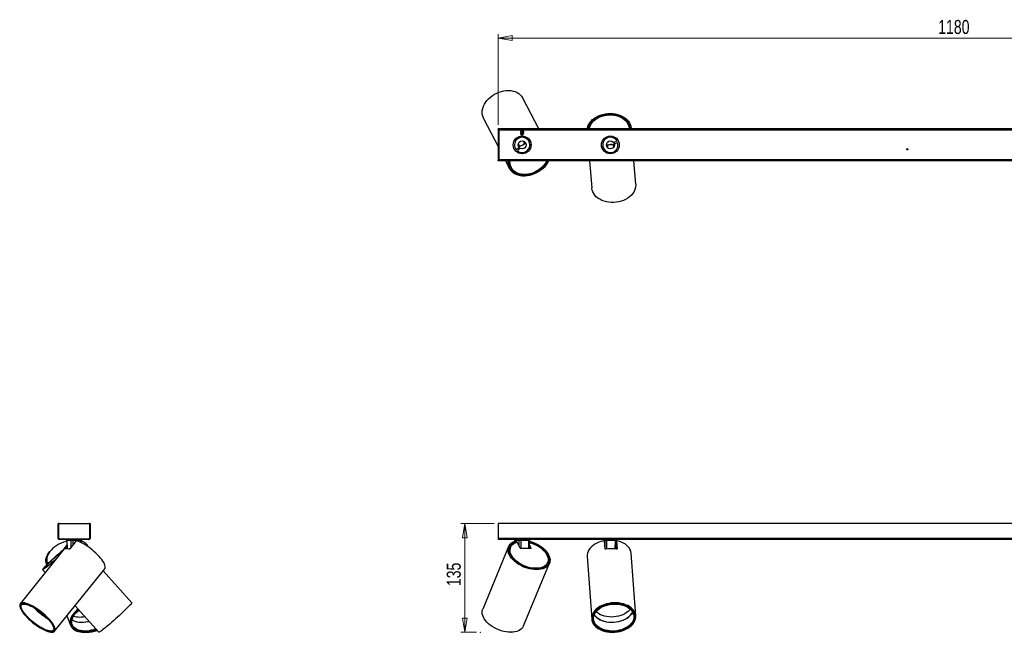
# Model space of a CAD drawing. Header units: millimetres. Extents: x 405 to 896, y 434 to 603.
# Tile 1 of 2: x 405 to 650, y 451 to 603. Entities that reach past the tile are written whole.
import ezdxf

# ---------------------------------------------------------------- set-up
doc = ezdxf.new("R2010")
doc.units = ezdxf.units.MM
doc.header["$PDSIZE"] = -1
doc.linetypes.add('CENTERX2', pattern=[20.32, 12.7, -2.54, 2.54, -2.54])
doc.styles.add('SLDTEXTSTYLE0', font='TXT', dxfattribs={"width": 0.75})
doc.dimstyles.new('SLDDIMSTYLE0', dxfattribs={"dimtxt": 3.5, "dimasz": 3.556, "dimexe": 0, "dimexo": 0.0625, "dimgap": 0.875, "dimtad": 1, "dimdec": 0, "dimlfac": 5, "dimrnd": 1e-09, "dimzin": 12, "dimdsep": 46, "dimtxsty": 'SLDTEXTSTYLE0', "dimblk1": 'CLOSED', "dimblk2": 'CLOSED', "dimsah": 1, "dimcen": 0.09, "dimadec": 0, "dimazin": 3, "dimtfac": 1, "dimtofl": 0, "dimtmove": 0, "dimatfit": 3, "dimldrblk": 'CLOSED', "dimfxl": 0, "dimfrac": 2, "dimtolj": 1, "dimtzin": 12, "dimarcsym": 0})
doc.dimstyles.new('SLDDIMSTYLE3', dxfattribs={"dimtxt": 3.5, "dimasz": 3.556, "dimexe": 0, "dimexo": 0.0625, "dimgap": 0.875, "dimtad": 1, "dimdec": 0, "dimlfac": 5, "dimrnd": 1e-09, "dimzin": 12, "dimdsep": 46, "dimtxsty": 'SLDTEXTSTYLE0', "dimblk1": 'CLOSED', "dimblk2": 'CLOSED', "dimsah": 1, "dimcen": 0.09, "dimadec": 0, "dimazin": 3, "dimtfac": 1, "dimtdec": 0, "dimtofl": 0, "dimtmove": 0, "dimatfit": 3, "dimldrblk": 'CLOSED', "dimfxl": 0, "dimfrac": 2, "dimtolj": 1, "dimtzin": 12, "dimarcsym": 0})

# ---------------------------------------------------------------- blocks, each defined once
blk = doc.blocks.new('_Closed')
at = {"color": 0, "linetype": 'ByBlock', "lineweight": -2}
for p, q in [((-1, 0.166667), (0, 0)), ((-1, 0.166667), (-1, -0.166667)), ((0, 0), (-1, -0.166667)), ((0, 0), (-1, 0))]:
    blk.add_line(p, q, dxfattribs=at)
blk = doc.blocks.new('_D')
at = {"color": 7, "linetype": 'Continuous', "lineweight": 0}
for p, q in [((522.94, 477.74), (514.65, 477.74)), ((515.65, 450.65), (515.65, 477.74)), ((518.55, 450.65), (514.65, 450.65))]:
    blk.add_line(p, q, dxfattribs=at)
at = {"color": 7, "linetype": 'Continuous', "lineweight": 18, "xscale": 3.556, "yscale": 3.556}
for p, rotation in [((515.65, 477.74), 90.00000000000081), ((515.65, 450.65), 270.0000000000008)]:
    blk.add_blockref('_Closed', p, dxfattribs=dict(at, rotation=rotation))
at = {"color": 7, "linetype": 'Continuous', "lineweight": 18, "insert": (511.14, 462.15), "char_height": 3.5, "attachment_point": 1, "rotation": 90, "style": 'SLDTEXTSTYLE0'}
blk.add_mtext('135', dxfattribs=at)
blk = doc.blocks.new('_D_3')
at = {"color": 7, "linetype": 'Continuous', "lineweight": 0}
for p, q in [((523.94, 577.1), (523.94, 599.73)), ((759.94, 577.1), (759.94, 599.73)), ((759.94, 598.73), (523.94, 598.73))]:
    blk.add_line(p, q, dxfattribs=at)
at = {"color": 7, "linetype": 'Continuous', "lineweight": 18, "xscale": 3.556, "yscale": 3.556, "rotation": 180.0000000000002}
blk.add_blockref('_Closed', (523.94, 598.73, 12.23), dxfattribs=at)
at = {"color": 7, "linetype": 'Continuous', "lineweight": 18, "xscale": 3.556, "yscale": 3.556}
blk.add_blockref('_Closed', (759.94, 598.73, 12.23), dxfattribs=at)
at = {"color": 7, "linetype": 'Continuous', "lineweight": 18, "insert": (633.65, 603.24), "char_height": 3.5, "attachment_point": 1, "style": 'SLDTEXTSTYLE0'}
blk.add_mtext('1180', dxfattribs=at)

msp = doc.modelspace()

# ---------------------------------------------------------------- linework, layer by layer
at = {"color": 7, "linetype": 'Continuous', "lineweight": 25}
for p, q in [((534.068, 576.099), (530.107, 583.767)), ((520.334, 578.719), (523.943, 571.73)), ((759.943, 576.099), (523.943, 576.099)), ((523.943, 575.939), (523.943, 576.099)), ((523.943, 575.939), (523.943, 568.259)), ((523.943, 575.939), (524.143, 575.939)), ((759.943, 575.939), (523.943, 575.939)), ((524.143, 575.939), (524.143, 568.259)), ((529.621, 575.925), (529.543, 575.871)), ((529.543, 575.871), (529.543, 575.852)), ((529.543, 575.871), (529.958, 575.871)), ((529.543, 575.852), (529.621, 575.797)), ((529.543, 575.852), (529.958, 575.852)), ((529.621, 575.797), (529.543, 575.742)), ((529.543, 575.742), (529.543, 575.723)), ((529.543, 575.742), (529.958, 575.742)), ((529.543, 575.723), (529.621, 575.669)), ((529.543, 575.723), (529.958, 575.723)), ((529.621, 575.669), (529.543, 575.614)), ((529.543, 575.614), (529.543, 575.595)), ((529.543, 575.614), (529.958, 575.614)), ((529.543, 575.595), (529.621, 575.54)), ((529.543, 575.595), (529.958, 575.595)), ((529.621, 575.54), (529.543, 575.486)), ((529.543, 575.486), (529.543, 575.467)), ((529.543, 575.486), (529.958, 575.486)), ((529.543, 575.467), (529.621, 575.412)), ((529.543, 575.467), (529.958, 575.467)), ((529.621, 575.412), (529.543, 575.357)), ((529.543, 575.357), (529.543, 575.338)), ((529.543, 575.357), (529.958, 575.357)), ((529.543, 575.338), (529.621, 575.284)), ((529.543, 575.338), (529.958, 575.338)), ((529.621, 575.284), (529.543, 575.229)), ((529.543, 575.229), (529.543, 575.21)), ((529.543, 575.229), (529.958, 575.229)), ((529.543, 575.21), (529.621, 575.155)), ((529.543, 575.21), (529.958, 575.21)), ((529.621, 575.155), (529.543, 575.101)), ((529.543, 575.101), (529.543, 575.082)), ((529.543, 575.101), (529.958, 575.101)), ((529.543, 575.082), (529.621, 575.027)), ((529.543, 575.082), (529.958, 575.082)), ((529.621, 575.027), (529.543, 574.972)), ((529.543, 574.972), (529.543, 574.953)), ((529.543, 574.972), (529.958, 574.972)), ((529.543, 574.953), (529.621, 574.899)), ((529.543, 574.953), (529.958, 574.953)), ((529.621, 574.899), (529.576, 574.867)), ((529.576, 574.867), (529.943, 574.499)), ((529.576, 574.867), (530.311, 574.867)), ((529.602, 575.939), (529.621, 575.925)), ((529.621, 575.925), (529.955, 575.925)), ((529.621, 575.797), (529.955, 575.797)), ((529.621, 575.669), (529.955, 575.669)), ((529.621, 575.54), (529.955, 575.54)), ((529.621, 575.412), (529.955, 575.412)), ((529.621, 575.284), (529.955, 575.284)), ((529.621, 575.155), (529.955, 575.155)), ((529.621, 575.027), (529.955, 575.027)), ((529.621, 574.899), (529.955, 574.899)), ((529.943, 574.499), (530.311, 574.867)), ((529.955, 575.925), (530.265, 575.925)), ((529.955, 575.797), (530.265, 575.797)), ((529.955, 575.669), (530.265, 575.669)), ((529.955, 575.54), (530.265, 575.54)), ((529.955, 575.412), (530.265, 575.412)), ((529.955, 575.284), (530.265, 575.284)), ((529.955, 575.155), (530.265, 575.155)), ((529.955, 575.027), (530.265, 575.027)), ((529.955, 574.899), (530.265, 574.899)), ((529.958, 575.871), (530.343, 575.871)), ((529.958, 575.852), (530.343, 575.852)), ((529.958, 575.742), (530.343, 575.742)), ((529.958, 575.723), (530.343, 575.723)), ((529.958, 575.614), (530.343, 575.614)), ((529.958, 575.595), (530.343, 575.595)), ((529.958, 575.486), (530.343, 575.486)), ((529.958, 575.467), (530.343, 575.467)), ((529.958, 575.357), (530.343, 575.357)), ((529.958, 575.338), (530.343, 575.338)), ((529.958, 575.229), (530.343, 575.229)), ((529.958, 575.21), (530.343, 575.21)), ((529.958, 575.101), (530.343, 575.101)), ((529.958, 575.082), (530.343, 575.082)), ((529.958, 574.972), (530.343, 574.972)), ((529.958, 574.953), (530.343, 574.953)), ((530.265, 575.925), (530.285, 575.939)), ((530.343, 575.871), (530.265, 575.925)), ((530.265, 575.797), (530.343, 575.852)), ((530.343, 575.742), (530.265, 575.797)), ((530.265, 575.669), (530.343, 575.723)), ((530.343, 575.614), (530.265, 575.669)), ((530.265, 575.54), (530.343, 575.595)), ((530.343, 575.486), (530.265, 575.54)), ((530.265, 575.412), (530.343, 575.467)), ((530.343, 575.357), (530.265, 575.412)), ((530.265, 575.284), (530.343, 575.338)), ((530.343, 575.229), (530.265, 575.284)), ((530.265, 575.155), (530.343, 575.21)), ((530.343, 575.101), (530.265, 575.155)), ((530.265, 575.027), (530.343, 575.082)), ((530.343, 574.972), (530.265, 575.027)), ((530.265, 574.899), (530.343, 574.953)), ((530.311, 574.867), (530.265, 574.899)), ((530.343, 575.852), (530.343, 575.871)), ((530.343, 575.723), (530.343, 575.742)), ((530.343, 575.595), (530.343, 575.614)), ((530.343, 575.467), (530.343, 575.486)), ((530.343, 575.338), (530.343, 575.357)), ((530.343, 575.21), (530.343, 575.229)), ((530.343, 575.082), (530.343, 575.101)), ((530.343, 574.953), (530.343, 574.972)), ((556.639, 576.099), (556.627, 576.247)), ((557.14, 576.099), (557.125, 576.287)), ((527.872, 572.84), (527.86, 572.864)), ((529.266, 571.885), (529.082, 572.241)), ((530.326, 572.884), (530.51, 572.527)), ((530.525, 574.241), (530.538, 574.217)), ((550.32, 573.583), (550.317, 573.61)), ((550.553, 573.803), (550.551, 573.828)), ((550.731, 573.958), (550.773, 573.962)), ((550.779, 573.989), (550.824, 573.992)), ((551.287, 571.522), (551.255, 571.923)), ((552.651, 572.035), (552.683, 571.634)), ((552.747, 574.147), (552.792, 574.15)), ((553.59, 573.046), (552.796, 572.695)), ((552.796, 572.695), (552.958, 572.329)), ((552.802, 574.124), (552.844, 574.128)), ((552.958, 572.329), (553.752, 572.68)), ((553.043, 574.027), (553.045, 574.003)), ((553.308, 573.85), (553.31, 573.823)), ((529.097, 571.495), (528.5, 570.863)), ((528.791, 570.588), (529.388, 571.22)), ((529.388, 571.22), (529.097, 571.495)), ((529.362, 569.956), (529.349, 569.98)), ((529.675, 569.895), (529.664, 569.917)), ((529.934, 569.899), (529.896, 569.879)), ((529.994, 569.899), (529.954, 569.879)), ((531.748, 570.805), (531.708, 570.785)), ((531.781, 570.852), (531.743, 570.833)), ((531.885, 571.064), (531.896, 571.042)), ((532.015, 571.357), (532.027, 571.333)), ((550.579, 570.347), (550.577, 570.375)), ((553.567, 570.614), (553.569, 570.587)), ((523.943, 568.259), (524.143, 568.259)), ((523.943, 568.099), (523.943, 568.259)), ((759.943, 568.259), (523.943, 568.259)), ((759.943, 568.099), (523.943, 568.099)), ((525.819, 568.099), (526.783, 566.233)), ((526.915, 567.167), (526.789, 567.102)), ((546.747, 568.099), (547.284, 561.4)), ((558.249, 562.28), (557.782, 568.099)), ((526.976, 566.523), (527.15, 566.613)), ((527.104, 566.701), (527.227, 566.463)), ((414.271, 474.062), (414.271, 477.742)), ((414.431, 477.742), (414.271, 477.742)), ((414.431, 474.102), (414.431, 477.742)), ((414.431, 477.742), (422.111, 477.742)), ((414.431, 474.062), (414.431, 477.742)), ((422.111, 477.742), (422.111, 474.102)), ((422.271, 477.742), (422.111, 477.742)), ((422.111, 477.742), (422.111, 474.062)), ((422.271, 477.742), (422.271, 474.062)), ((759.943, 477.742), (523.943, 477.742)), ((523.943, 477.742), (523.943, 474.062)), ((414.271, 474.062), (414.431, 474.062)), ((414.591, 473.902), (414.591, 473.742)), ((421.951, 473.902), (414.591, 473.902)), ((421.951, 473.742), (414.591, 473.742)), ((421.911, 473.902), (414.631, 473.902)), ((421.951, 473.742), (421.951, 473.902)), ((422.111, 474.062), (422.271, 474.062)), ((759.943, 474.062), (523.943, 474.062)), ((523.943, 474.062), (523.943, 473.742)), ((759.943, 473.742), (523.943, 473.742)), ((416.463, 472.308), (404.832, 457.77)), ((415.825, 471.474), (416.464, 472.272)), ((416.19, 471.463), (416.469, 471.812)), ((416.428, 473.544), (416.43, 473.358)), ((416.449, 473.544), (416.473, 471.453)), ((417.519, 473.544), (416.482, 473.544)), ((418.688, 473.332), (417.201, 471.474)), ((419.931, 473.544), (417.923, 473.544)), ((420.086, 472.954), (420.093, 473.544)), ((420.112, 473.368), (420.114, 473.544)), ((526.586, 472.04), (520.137, 456.434)), ((527.048, 471.849), (526.925, 471.552)), ((528.121, 473.544), (528.123, 473.36)), ((529.192, 473.544), (528.155, 473.544)), ((528.483, 473.228), (528.375, 473.44)), ((528.582, 473.205), (528.475, 473.414)), ((528.577, 473.122), (528.563, 473.088)), ((529.484, 471.612), (528.71, 473.131)), ((531.603, 473.544), (529.596, 473.544)), ((532.095, 471.545), (529.607, 471.545)), ((531.742, 471.545), (531.766, 473.544)), ((531.746, 471.866), (531.909, 471.545)), ((531.752, 472.392), (532.149, 471.612)), ((532.124, 471.552), (532.149, 471.612)), ((550.427, 473.544), (550.428, 473.41)), ((550.609, 473.544), (550.428, 473.544)), ((550.606, 471.474), (550.473, 473.332)), ((553.184, 473.544), (550.932, 473.544)), ((553.439, 471.358), (553.46, 473.544)), ((553.455, 472.983), (553.569, 471.399)), ((553.463, 473.349), (553.457, 473.284)), ((553.463, 473.332), (553.597, 471.474)), ((546.157, 469.544), (547.28, 453.939)), ((558.252, 454.729), (557.129, 470.334)), ((410.801, 466.599), (410.852, 466.543)), ((411.377, 467.684), (411.47, 467.477)), ((411.564, 468.024), (411.687, 467.693)), ((413.421, 450.898), (425.907, 466.503)), ((530.304, 452.233), (536.752, 467.839)), ((536.167, 467.733), (536.29, 468.03)), ((410.429, 466.266), (411.064, 465.559)), ((432.623, 458.008), (425.478, 465.967)), ((405.046, 457.781), (404.957, 457.67)), ((418.512, 457.261), (424.437, 450.66)), ((416.497, 454.742), (417.36, 452.419)), ((547.418, 454.258), (547.44, 453.951)), ((558.092, 454.717), (558.07, 455.025)), ((558.088, 454.926), (558.085, 454.826)), ((417.412, 452.739), (417.51, 452.475)), ((417.44, 452.662), (417.431, 452.658)), ((417.453, 452.627), (417.436, 452.66)), ((417.498, 452.508), (417.442, 452.619)), ((413.296, 450.998), (413.385, 451.109)), ((421.369, 450.654), (421.109, 450.659)), ((424.456, 450.654), (424.437, 450.66))]:
    msp.add_line(p, q, dxfattribs=at)
at = {"color": 7, "linetype": 'CENTERX2'}
for p, q in [((523.943, 575.967), (759.943, 575.967)), ((759.943, 568.23), (523.943, 568.23))]:
    msp.add_line(p, q, dxfattribs=at)
at = {"color": 8, "linetype": 'Continuous', "lineweight": 25}
for p, q in [((529.595, 575.779), (524.143, 575.779)), ((753.595, 575.779), (530.292, 575.779)), ((759.743, 568.419), (524.143, 568.419)), ((415.825, 471.474), (415.885, 471.413)), ((416.482, 473.544), (416.507, 471.449)), ((417.525, 471.878), (417.519, 473.544)), ((417.923, 473.544), (417.928, 472.381)), ((419.925, 473.034), (419.931, 473.544)), ((528.155, 473.544), (528.157, 473.372)), ((529.197, 472.176), (529.192, 473.544)), ((529.596, 473.544), (529.603, 471.545)), ((531.58, 471.545), (531.603, 473.544)), ((532.124, 471.55), (532.124, 471.552)), ((550.428, 473.544), (550.429, 473.409)), ((550.626, 471.426), (550.609, 473.544)), ((550.932, 473.544), (550.949, 471.38)), ((553.164, 471.397), (553.184, 473.544)), ((553.463, 473.332), (553.457, 473.266)), ((553.594, 471.442), (553.597, 471.474)), ((557.428, 455.612), (557.476, 455.707))]:
    msp.add_line(p, q, dxfattribs=at)
at = {"color": 7, "linetype": 'Continuous', "lineweight": 25, "flags": 128}
for points in [[(520.334, 578.719), (520.282, 578.824), (520.117, 579.261), (520.018, 579.725), (519.986, 580.208), (520.023, 580.705), (520.128, 581.209), (520.299, 581.713), (520.534, 582.212), (520.831, 582.697), (521.184, 583.164), (521.591, 583.605), (522.044, 584.016), (522.539, 584.391), (523.069, 584.724), (523.627, 585.012), (524.206, 585.251), (524.798, 585.438), (525.395, 585.57), (525.99, 585.646), (526.575, 585.664), (527.143, 585.625), (527.685, 585.528), (528.196, 585.376), (528.667, 585.17), (529.094, 584.912), (529.47, 584.607), (529.791, 584.258), (530.052, 583.869), (530.107, 583.767)], [(546.184, 576.099), (546.216, 576.282), (546.346, 576.739), (546.543, 577.184), (546.806, 577.613), (547.13, 578.019), (547.512, 578.397), (547.947, 578.743), (548.429, 579.052), (548.953, 579.319), (549.51, 579.543), (550.095, 579.719), (550.699, 579.846), (551.316, 579.921), (551.937, 579.945), (552.554, 579.916), (553.159, 579.836), (553.745, 579.704), (554.305, 579.523), (554.83, 579.295), (555.314, 579.023), (555.752, 578.71), (556.137, 578.361), (556.464, 577.98), (556.73, 577.571), (556.931, 577.141), (557.065, 576.694), (557.129, 576.236), (557.134, 576.099)], [(546.483, 576.099), (546.58, 576.526), (546.749, 576.967), (546.986, 577.392), (547.286, 577.796), (547.645, 578.174), (548.059, 578.52), (548.523, 578.829), (549.029, 579.097), (549.57, 579.321), (550.14, 579.498), (550.731, 579.624), (551.334, 579.699), (551.941, 579.721), (552.544, 579.691), (553.135, 579.607), (553.706, 579.472), (554.248, 579.288), (554.755, 579.057), (555.219, 578.781), (555.634, 578.466), (555.994, 578.114), (556.295, 577.732), (556.533, 577.324), (556.703, 576.896), (556.805, 576.453), (556.835, 576.095)], [(546.683, 576.099), (546.688, 576.127), (546.798, 576.572), (546.978, 577.007), (547.226, 577.425), (547.539, 577.82), (547.911, 578.186), (548.338, 578.518), (548.812, 578.811), (549.328, 579.061), (549.878, 579.265), (550.453, 579.419), (551.046, 579.52), (551.647, 579.568), (552.248, 579.562), (552.841, 579.502), (553.416, 579.389), (553.965, 579.224), (554.48, 579.011), (554.954, 578.751), (555.38, 578.448), (555.752, 578.108), (556.063, 577.735), (556.311, 577.335), (556.49, 576.913), (556.599, 576.475), (556.635, 576.099)], [(529.894, 574.298), (529.907, 574.303), (529.953, 574.319)], [(528.127, 573.376), (528.167, 573.404), (528.179, 573.412)], [(529.107, 571.551), (529.196, 571.617), (529.26, 571.704), (529.285, 571.798), (529.266, 571.885), (529.207, 571.95), (529.116, 571.984), (529.007, 571.983), (528.952, 571.968)], [(529.082, 572.241), (529.023, 572.307), (528.971, 572.331)], [(529.279, 571.756), (529.635, 571.855), (529.99, 572.008)], [(529.99, 572.008), (530.321, 572.209), (530.607, 572.442)], [(530.317, 573.026), (530.307, 572.97), (530.326, 572.884)], [(551.935, 572.2), (551.553, 572.143), (551.199, 572.039)], [(552.688, 572.158), (552.322, 572.205), (551.935, 572.2)], [(552.927, 572.28), (552.819, 572.255), (552.726, 572.199), (552.667, 572.121), (552.651, 572.035), (552.68, 571.951), (552.751, 571.884), (552.852, 571.844), (552.908, 571.836)], [(551.139, 570.051), (551.125, 570.052), (551.077, 570.055)], [(551.241, 571.387), (551.271, 571.436), (551.287, 571.522)], [(552.683, 571.634), (552.713, 571.551), (552.751, 571.508)], [(553.125, 570.219), (553.078, 570.208), (553.064, 570.205)], [(536.51, 568.099), (536.464, 568.002), (536.197, 567.515), (535.871, 567.044), (535.492, 566.595), (535.064, 566.173), (534.593, 565.785), (534.084, 565.434), (533.545, 565.126), (532.981, 564.864), (532.401, 564.653), (531.812, 564.493), (531.22, 564.388), (530.635, 564.339), (530.062, 564.346), (529.51, 564.41), (528.986, 564.529), (528.496, 564.702), (528.046, 564.927), (527.643, 565.201), (527.291, 565.521), (526.996, 565.882), (526.759, 566.279), (526.586, 566.708), (526.478, 567.164), (526.436, 567.639), (526.457, 568.099)], [(536.229, 568.099), (536.007, 567.677), (535.699, 567.213), (535.336, 566.77), (534.923, 566.354), (534.466, 565.971), (533.97, 565.626), (533.443, 565.324), (532.891, 565.069), (532.323, 564.864), (531.746, 564.713), (531.167, 564.617), (530.596, 564.577), (530.039, 564.595), (529.505, 564.67), (529, 564.8), (528.532, 564.985), (528.106, 565.221), (527.73, 565.506), (527.407, 565.835), (527.143, 566.204), (526.94, 566.608), (526.802, 567.042), (526.731, 567.499), (526.727, 567.973), (526.737, 568.099)], [(536.042, 568.099), (536.015, 568.043), (535.75, 567.571), (535.425, 567.117), (535.046, 566.687), (534.618, 566.287), (534.146, 565.923), (533.639, 565.601), (533.103, 565.324), (532.546, 565.097), (531.977, 564.923), (531.403, 564.806), (530.833, 564.745), (530.275, 564.744), (529.737, 564.8), (529.227, 564.914), (528.753, 565.084), (528.322, 565.308), (527.939, 565.582), (527.61, 565.902), (527.341, 566.263), (527.134, 566.661), (526.994, 567.09), (526.921, 567.542), (526.918, 568.013), (526.925, 568.099)], [(558.249, 562.28), (558.256, 562.163), (558.239, 561.695), (558.151, 561.229), (557.994, 560.772), (557.767, 560.328), (557.476, 559.903), (557.123, 559.504), (556.714, 559.136), (556.253, 558.802), (555.746, 558.509), (555.201, 558.258), (554.624, 558.055), (554.023, 557.901), (553.405, 557.798), (552.779, 557.747), (552.153, 557.751), (551.535, 557.807), (550.933, 557.916), (550.355, 558.076), (549.808, 558.286), (549.3, 558.541), (548.837, 558.84), (548.425, 559.177), (548.07, 559.55), (547.776, 559.952), (547.547, 560.379), (547.386, 560.825), (547.295, 561.284), (547.284, 561.4)], [(416.578, 473.544), (416.576, 473.582), (416.57, 473.62), (416.561, 473.654), (416.549, 473.684), (416.534, 473.708), (416.516, 473.727), (416.498, 473.738), (416.478, 473.742)], [(418.015, 473.742), (417.997, 473.738), (417.98, 473.727), (417.964, 473.708), (417.95, 473.684), (417.939, 473.654), (417.93, 473.62), (417.925, 473.582), (417.923, 473.544)], [(420.022, 473.742), (420.005, 473.738), (419.987, 473.727), (419.972, 473.708), (419.958, 473.684), (419.946, 473.654), (419.938, 473.62), (419.932, 473.582), (419.931, 473.544)], [(529.596, 473.544), (529.598, 473.582), (529.603, 473.62), (529.612, 473.654), (529.623, 473.684), (529.637, 473.708), (529.653, 473.727), (529.67, 473.738), (529.688, 473.742)], [(531.603, 473.544), (531.605, 473.582), (531.61, 473.62), (531.619, 473.654), (531.63, 473.684), (531.644, 473.708), (531.66, 473.727), (531.677, 473.738), (531.695, 473.742)], [(413.606, 468.736), (413.185, 468.372), (412.757, 468.006), (412.351, 467.665), (411.972, 467.353), (411.627, 467.074), (411.318, 466.832), (411.05, 466.629), (410.827, 466.469), (410.65, 466.353), (410.524, 466.282), (410.448, 466.259), (410.424, 466.282), (410.453, 466.353), (410.534, 466.469), (410.666, 466.629), (410.847, 466.832), (411.075, 467.074), (411.347, 467.353), (411.659, 467.665), (412.008, 468.006), (412.39, 468.372), (412.798, 468.758), (413.229, 469.159), (413.676, 469.57), (414.134, 469.985), (414.596, 470.4), (415.058, 470.81), (415.513, 471.208), (415.741, 471.404)], [(413.664, 468.809), (413.403, 468.583), (412.978, 468.218), (412.573, 467.876), (412.196, 467.563), (411.85, 467.283), (411.541, 467.039), (411.272, 466.834), (411.048, 466.672), (410.872, 466.555), (410.745, 466.484), (410.67, 466.46), (410.648, 466.484), (410.679, 466.555), (410.762, 466.672), (410.897, 466.834), (411.081, 467.039), (411.313, 467.283), (411.588, 467.563), (411.904, 467.876), (412.255, 468.218), (412.637, 468.583), (413.045, 468.966), (413.474, 469.363), (413.916, 469.767), (414.367, 470.174), (414.82, 470.578), (415.269, 470.973), (415.682, 471.331)], [(413.703, 468.858), (413.363, 468.563), (412.945, 468.206), (412.55, 467.874), (412.184, 467.572), (411.852, 467.304), (411.558, 467.075), (411.308, 466.888), (411.105, 466.745), (410.951, 466.648), (410.849, 466.6), (410.801, 466.6), (410.807, 466.648), (410.867, 466.745), (410.98, 466.888), (411.145, 467.075), (411.359, 467.304), (411.619, 467.572), (411.921, 467.874), (412.261, 468.206), (412.634, 468.563), (413.035, 468.94), (413.457, 469.332), (413.894, 469.733), (414.341, 470.136), (414.791, 470.537), (415.236, 470.929), (415.643, 471.283)], [(416.451, 473.363), (416.177, 473.289), (415.587, 473.095), (415.012, 472.861), (414.458, 472.59), (413.933, 472.285), (413.444, 471.95), (412.997, 471.589), (412.597, 471.208), (412.25, 470.81), (411.96, 470.4), (411.731, 469.985), (411.565, 469.57), (411.466, 469.159), (411.433, 468.758), (411.468, 468.372), (411.564, 468.024)], [(425.907, 466.503), (425.981, 466.629), (426.031, 466.832), (426.023, 467.074), (425.96, 467.353), (425.84, 467.665), (425.667, 468.006), (425.442, 468.372), (425.168, 468.758), (424.849, 469.159), (424.488, 469.57), (424.09, 469.985), (423.661, 470.4), (423.206, 470.81), (422.73, 471.208), (422.24, 471.589), (421.742, 471.95), (421.242, 472.285), (420.747, 472.59), (420.264, 472.861), (419.797, 473.095), (419.353, 473.289), (418.939, 473.44)], [(531.763, 473.351), (531.988, 473.289), (532.575, 473.095), (533.151, 472.861), (533.708, 472.59), (534.239, 472.285), (534.737, 471.95), (535.196, 471.589), (535.61, 471.208), (535.974, 470.81), (536.282, 470.4), (536.532, 469.985), (536.72, 469.57), (536.842, 469.159), (536.899, 468.758), (536.889, 468.372), (536.813, 468.006), (536.67, 467.665), (536.464, 467.353), (536.197, 467.074), (535.871, 466.832), (535.492, 466.629), (535.064, 466.469), (534.593, 466.353), (534.084, 466.282), (533.545, 466.259), (532.981, 466.282), (532.401, 466.353), (531.812, 466.469), (531.22, 466.629), (530.635, 466.832), (530.062, 467.074), (529.51, 467.353), (528.986, 467.665), (528.496, 468.006), (528.046, 468.372), (527.643, 468.758), (527.291, 469.159), (526.996, 469.57), (526.759, 469.985), (526.586, 470.4), (526.478, 470.81), (526.436, 471.208), (526.46, 471.589), (526.552, 471.95), (526.708, 472.285), (526.928, 472.59), (527.209, 472.861), (527.547, 473.095), (527.937, 473.289), (528.375, 473.44), (528.375, 473.44)], [(531.761, 473.164), (532.082, 473.073), (532.655, 472.874), (533.215, 472.636), (533.753, 472.361), (534.263, 472.052), (534.737, 471.715), (535.17, 471.354), (535.554, 470.973), (535.886, 470.578), (536.159, 470.174), (536.371, 469.767), (536.519, 469.363), (536.601, 468.966), (536.615, 468.583), (536.562, 468.218), (536.441, 467.876), (536.255, 467.563), (536.007, 467.283), (535.699, 467.039), (535.336, 466.834), (534.923, 466.672), (534.466, 466.555), (533.97, 466.484), (533.443, 466.46), (532.891, 466.484), (532.323, 466.555), (531.746, 466.672), (531.167, 466.834), (530.596, 467.039), (530.039, 467.283), (529.505, 467.563), (529, 467.876), (528.532, 468.218), (528.106, 468.583), (527.73, 468.966), (527.407, 469.363), (527.143, 469.767), (526.94, 470.174), (526.802, 470.578), (526.731, 470.973), (526.727, 471.354), (526.791, 471.715), (526.922, 472.052), (527.117, 472.361), (527.375, 472.636), (527.692, 472.874), (528.063, 473.073), (528.483, 473.228), (528.483, 473.228)], [(531.76, 473.04), (531.949, 472.987), (532.519, 472.799), (533.077, 472.568), (533.614, 472.3), (534.123, 471.997), (534.596, 471.665), (535.027, 471.307), (535.408, 470.929), (535.736, 470.537), (536.004, 470.136), (536.208, 469.733), (536.347, 469.332), (536.418, 468.94), (536.42, 468.563), (536.352, 468.206), (536.217, 467.874), (536.015, 467.572), (535.75, 467.304), (535.425, 467.075), (535.046, 466.888), (534.618, 466.745), (534.146, 466.648), (533.639, 466.6), (533.103, 466.6), (532.546, 466.648), (531.977, 466.745), (531.403, 466.888), (530.833, 467.075), (530.275, 467.304), (529.737, 467.572), (529.227, 467.874), (528.753, 468.206), (528.322, 468.563), (527.939, 468.94), (527.61, 469.332), (527.341, 469.733), (527.134, 470.136), (526.994, 470.537), (526.921, 470.929), (526.918, 471.307), (526.984, 471.665), (527.118, 471.997), (527.318, 472.3), (527.582, 472.568), (527.905, 472.799), (528.283, 472.987), (528.71, 473.131), (528.71, 473.131)], [(532.149, 471.612), (532.154, 471.599), (532.156, 471.587), (532.153, 471.575), (532.148, 471.565), (532.138, 471.557), (532.126, 471.55), (532.111, 471.547), (532.095, 471.545)], [(550.259, 473.44), (549.668, 473.289), (549.102, 473.095), (548.569, 472.861), (548.075, 472.59), (547.627, 472.285), (547.229, 471.95), (546.889, 471.589), (546.609, 471.208), (546.393, 470.81), (546.245, 470.4), (546.165, 469.985), (546.155, 469.57), (546.157, 469.544)], [(557.129, 470.334), (557.123, 470.4), (557.047, 470.81), (556.902, 471.208), (556.69, 471.589), (556.413, 471.95), (556.076, 472.285), (555.681, 472.59), (555.235, 472.861), (554.744, 473.095), (554.212, 473.289), (553.648, 473.44)], [(411.48, 467.487), (411.385, 467.665), (411.266, 468.006), (411.212, 468.372), (411.225, 468.758), (411.303, 469.159), (411.447, 469.57), (411.654, 469.985), (411.921, 470.4), (412.245, 470.81), (412.296, 470.867)], [(412.758, 450.654), (413.022, 450.678), (413.235, 450.749), (413.395, 450.868), (413.499, 451.031), (413.546, 451.238), (413.536, 451.485), (413.468, 451.769), (413.343, 452.086), (413.163, 452.433), (412.931, 452.805), (412.649, 453.197), (412.322, 453.603), (411.952, 454.019), (411.546, 454.439), (411.108, 454.858), (410.645, 455.27), (410.161, 455.669), (409.664, 456.051), (409.161, 456.411), (408.656, 456.744), (408.158, 457.045), (407.672, 457.311), (407.206, 457.539), (406.764, 457.724), (406.354, 457.865), (405.979, 457.96), (405.645, 458.008), (405.357, 458.008), (405.118, 457.96), (404.931, 457.865), (404.799, 457.724), (404.724, 457.539), (404.705, 457.311), (404.745, 457.045), (404.841, 456.744), (404.994, 456.411), (405.2, 456.051), (405.457, 455.669), (405.763, 455.27), (406.112, 454.858), (406.5, 454.439), (406.923, 454.019), (407.374, 453.603), (407.848, 453.197), (408.339, 452.805), (408.841, 452.433), (409.345, 452.086), (409.848, 451.769), (410.34, 451.485), (410.817, 451.238), (411.272, 451.031), (411.699, 450.868), (412.092, 450.749), (412.447, 450.678), (412.758, 450.654)], [(412.666, 450.747), (412.927, 450.771), (413.138, 450.844), (413.294, 450.964), (413.393, 451.129), (413.435, 451.337), (413.419, 451.586), (413.344, 451.873), (413.213, 452.192), (413.026, 452.541), (412.787, 452.913), (412.498, 453.305), (412.164, 453.711), (411.788, 454.125), (411.377, 454.542), (410.935, 454.957), (410.468, 455.363), (409.984, 455.755), (409.487, 456.127), (408.986, 456.476), (408.487, 456.795), (407.997, 457.081), (407.522, 457.331), (407.068, 457.539), (406.643, 457.704), (406.25, 457.824), (405.897, 457.896), (405.588, 457.921), (405.326, 457.896), (405.116, 457.824), (404.96, 457.704), (404.86, 457.539), (404.818, 457.331), (404.835, 457.081), (404.909, 456.795), (405.04, 456.476), (405.227, 456.127), (405.466, 455.755), (405.755, 455.363), (406.09, 454.957), (406.465, 454.542), (406.877, 454.125), (407.319, 453.711), (407.785, 453.305), (408.27, 452.913), (408.766, 452.541), (409.267, 452.192), (409.766, 451.873), (410.257, 451.586), (410.732, 451.337), (411.185, 451.129), (411.611, 450.964), (412.003, 450.844), (412.356, 450.771), (412.666, 450.747)], [(412.481, 453.314), (412.77, 452.924), (413.009, 452.552), (413.196, 452.204), (413.327, 451.886), (413.402, 451.6), (413.419, 451.351), (413.378, 451.143), (413.28, 450.978), (413.125, 450.858), (412.916, 450.785), (412.656, 450.761), (412.348, 450.784), (411.997, 450.856), (411.607, 450.974), (411.183, 451.138), (410.732, 451.345), (410.259, 451.593), (409.77, 451.878), (409.273, 452.196), (408.774, 452.543), (408.279, 452.914), (407.797, 453.304), (407.332, 453.708), (406.891, 454.121), (406.48, 454.536), (406.106, 454.949), (405.772, 455.354), (405.484, 455.744), (405.244, 456.116), (405.058, 456.463), (404.926, 456.782), (404.851, 457.068), (404.834, 457.316), (404.875, 457.525), (404.974, 457.69), (405.129, 457.81), (405.337, 457.882), (405.597, 457.907), (405.905, 457.884), (406.256, 457.812), (406.646, 457.694), (407.07, 457.53), (407.522, 457.322), (407.995, 457.075), (408.483, 456.79), (408.98, 456.472), (409.48, 456.125), (409.974, 455.754), (410.457, 455.364), (410.922, 454.96), (411.363, 454.547), (411.773, 454.132), (412.148, 453.719), (412.481, 453.314)], [(412.293, 453.372), (412.57, 452.996), (412.799, 452.639), (412.976, 452.306), (413.099, 452.002), (413.166, 451.73), (413.176, 451.495), (413.13, 451.299), (413.028, 451.147), (412.87, 451.039), (412.661, 450.977), (412.401, 450.962), (412.096, 450.995), (411.749, 451.074), (411.365, 451.2), (410.95, 451.369), (410.509, 451.58), (410.048, 451.83), (409.575, 452.114), (409.096, 452.43), (408.617, 452.773), (408.145, 453.137), (407.687, 453.519), (407.249, 453.912), (406.837, 454.31), (406.458, 454.709), (406.116, 455.103), (405.816, 455.486), (405.563, 455.853), (405.36, 456.198), (405.21, 456.518), (405.114, 456.806), (405.075, 457.06), (405.093, 457.276), (405.168, 457.45), (405.298, 457.581), (405.482, 457.666), (405.717, 457.704), (405.999, 457.695), (406.326, 457.639), (406.692, 457.536), (407.093, 457.389), (407.521, 457.198), (407.973, 456.968), (408.44, 456.7), (408.918, 456.399), (409.398, 456.069), (409.874, 455.715), (410.34, 455.341), (410.789, 454.954), (411.214, 454.557), (411.61, 454.158), (411.972, 453.761), (412.293, 453.372)], [(432.623, 458.008), (432.619, 457.96), (432.562, 457.865), (432.453, 457.724), (432.293, 457.539), (432.084, 457.311), (431.828, 457.045), (431.53, 456.744), (431.192, 456.411), (430.82, 456.051), (430.417, 455.669), (429.99, 455.27), (429.545, 454.858), (429.085, 454.439), (428.619, 454.019), (428.151, 453.603), (427.689, 453.197), (427.237, 452.805), (426.802, 452.433), (426.39, 452.086), (426.006, 451.769), (425.654, 451.485), (425.34, 451.238), (425.068, 451.031), (424.84, 450.868), (424.661, 450.749), (424.532, 450.678), (424.456, 450.654)], [(552.439, 450.654), (553.066, 450.678), (553.69, 450.749), (554.301, 450.868), (554.892, 451.031), (555.455, 451.238), (555.984, 451.485), (556.47, 451.769), (556.908, 452.086), (557.292, 452.433), (557.617, 452.805), (557.879, 453.197), (558.074, 453.603), (558.2, 454.019), (558.256, 454.439), (558.239, 454.858), (558.151, 455.27), (557.994, 455.669), (557.767, 456.051), (557.476, 456.411), (557.123, 456.744), (556.714, 457.045), (556.253, 457.311), (555.746, 457.539), (555.201, 457.724), (554.624, 457.865), (554.023, 457.96), (553.405, 458.008), (552.779, 458.008), (552.153, 457.96), (551.535, 457.865), (550.933, 457.724), (550.355, 457.539), (549.808, 457.311), (549.3, 457.045), (548.837, 456.744), (548.425, 456.411), (548.07, 456.051), (547.776, 455.669), (547.547, 455.27), (547.386, 454.858), (547.295, 454.439), (547.276, 454.019), (547.328, 453.603), (547.451, 453.197), (547.643, 452.805), (547.903, 452.433), (548.225, 452.086), (548.607, 451.769), (549.043, 451.485), (549.527, 451.238), (550.054, 451.031), (550.616, 450.868), (551.206, 450.749), (551.817, 450.678), (552.439, 450.654)], [(552.448, 450.747), (553.07, 450.771), (553.688, 450.844), (554.294, 450.964), (554.879, 451.129), (555.436, 451.337), (555.957, 451.586), (556.434, 451.873), (556.862, 452.192), (557.234, 452.541), (557.546, 452.913), (557.793, 453.305), (557.973, 453.711), (558.081, 454.125), (558.118, 454.542), (558.083, 454.957), (557.976, 455.363), (557.798, 455.755), (557.552, 456.127), (557.242, 456.476), (556.871, 456.795), (556.444, 457.081), (555.968, 457.331), (555.449, 457.539), (554.893, 457.704), (554.308, 457.824), (553.703, 457.896), (553.085, 457.921), (552.462, 457.896), (551.844, 457.824), (551.238, 457.704), (550.653, 457.539), (550.096, 457.331), (549.576, 457.081), (549.098, 456.795), (548.671, 456.476), (548.298, 456.127), (547.986, 455.755), (547.739, 455.363), (547.56, 454.957), (547.451, 454.542), (547.414, 454.125), (547.449, 453.711), (547.556, 453.305), (547.734, 452.913), (547.98, 452.541), (548.29, 452.192), (548.661, 451.873), (549.088, 451.586), (549.564, 451.337), (550.084, 451.129), (550.64, 450.964), (551.224, 450.844), (551.83, 450.771), (552.448, 450.747)], [(557.777, 453.314), (557.532, 452.924), (557.222, 452.552), (556.852, 452.204), (556.426, 451.886), (555.951, 451.6), (555.433, 451.351), (554.879, 451.143), (554.296, 450.978), (553.693, 450.858), (553.077, 450.785), (552.457, 450.761), (551.841, 450.784), (551.238, 450.856), (550.655, 450.974), (550.101, 451.138), (549.583, 451.345), (549.107, 451.593), (548.682, 451.878), (548.312, 452.196), (548.001, 452.543), (547.756, 452.914), (547.578, 453.304), (547.47, 453.708), (547.434, 454.121), (547.47, 454.536), (547.577, 454.949), (547.755, 455.354), (548.001, 455.744), (548.311, 456.116), (548.681, 456.463), (549.106, 456.782), (549.581, 457.068), (550.099, 457.316), (550.653, 457.525), (551.236, 457.69), (551.839, 457.81), (552.455, 457.882), (553.075, 457.907), (553.691, 457.884), (554.295, 457.812), (554.877, 457.694), (555.432, 457.53), (555.95, 457.322), (556.425, 457.075), (556.85, 456.79), (557.221, 456.472), (557.531, 456.125), (557.777, 455.754), (557.955, 455.364), (558.062, 454.96), (558.098, 454.547), (558.063, 454.132), (557.955, 453.719), (557.777, 453.314)], [(557.496, 453.372), (557.259, 452.996), (556.959, 452.639), (556.601, 452.306), (556.188, 452.002), (555.728, 451.73), (555.226, 451.495), (554.689, 451.299), (554.125, 451.147), (553.543, 451.039), (552.949, 450.977), (552.353, 450.962), (551.763, 450.995), (551.187, 451.074), (550.632, 451.2), (550.108, 451.369), (549.622, 451.58), (549.179, 451.83), (548.787, 452.114), (548.45, 452.43), (548.174, 452.773), (547.963, 453.137), (547.819, 453.519), (547.744, 453.912), (547.74, 454.31), (547.807, 454.709), (547.943, 455.103), (548.147, 455.486), (548.416, 455.853), (548.745, 456.198), (549.131, 456.518), (549.569, 456.806), (550.051, 457.06), (550.571, 457.276), (551.122, 457.45), (551.696, 457.581), (552.285, 457.666), (552.881, 457.704), (553.476, 457.695), (554.06, 457.639), (554.626, 457.536), (555.166, 457.389), (555.672, 457.198), (556.138, 456.968), (556.556, 456.7), (556.921, 456.399), (557.228, 456.069), (557.472, 455.715), (557.65, 455.341), (557.759, 454.954), (557.799, 454.557), (557.768, 454.158), (557.666, 453.761), (557.496, 453.372)], [(419.297, 456.386), (418.871, 456.051), (418.458, 455.669), (418.098, 455.27), (417.796, 454.858), (417.555, 454.439), (417.379, 454.019), (417.27, 453.603), (417.23, 453.197), (417.258, 452.805), (417.354, 452.433), (417.518, 452.086), (417.748, 451.769), (418.039, 451.485), (418.389, 451.238), (418.792, 451.031), (419.244, 450.868), (419.739, 450.749), (420.27, 450.678), (420.83, 450.654)], [(419.357, 456.319), (419.108, 456.127), (418.683, 455.755), (418.309, 455.363), (417.992, 454.957), (417.737, 454.542), (417.546, 454.125), (417.422, 453.711), (417.367, 453.305), (417.381, 452.913), (417.466, 452.541), (417.618, 452.192), (417.837, 451.873), (418.118, 451.586), (418.46, 451.337), (418.856, 451.129), (419.302, 450.964), (419.791, 450.844), (420.317, 450.771), (420.873, 450.747)], [(423.819, 451.348), (423.244, 451.143), (422.649, 450.978), (422.053, 450.858), (421.462, 450.785), (420.886, 450.761), (420.332, 450.784), (419.808, 450.856), (419.32, 450.974), (418.875, 451.138), (418.48, 451.345), (418.139, 451.593), (417.857, 451.878), (417.639, 452.196), (417.486, 452.543), (417.401, 452.914), (417.386, 453.304), (417.44, 453.708), (417.562, 454.121), (417.751, 454.536), (418.005, 454.949), (418.32, 455.354), (418.692, 455.744), (419.115, 456.116), (419.366, 456.309)], [(423.689, 451.493), (423.129, 451.299), (422.557, 451.147), (421.983, 451.039), (421.418, 450.977), (420.867, 450.962), (420.34, 450.995), (419.843, 451.074), (419.384, 451.2), (418.969, 451.369), (418.604, 451.58), (418.293, 451.83), (418.042, 452.114), (417.854, 452.43), (417.731, 452.773), (417.675, 453.137), (417.687, 453.519), (417.767, 453.912), (417.914, 454.31), (418.125, 454.709), (418.398, 455.103), (418.728, 455.486), (419.112, 455.853), (419.497, 456.164)], [(527.096, 450.654), (526.527, 450.678), (525.941, 450.749), (525.345, 450.868), (524.748, 451.031), (524.156, 451.238), (523.579, 451.485), (523.023, 451.769), (522.496, 452.086), (522.004, 452.433), (521.555, 452.805), (521.153, 453.197), (520.804, 453.603), (520.512, 454.019), (520.282, 454.439), (520.117, 454.858), (520.018, 455.27), (519.986, 455.669), (520.023, 456.051), (520.128, 456.411), (520.137, 456.434)], [(547.432, 454.059), (547.419, 454.127), (547.414, 454.158)], [(547.441, 453.94), (547.428, 454.008), (547.414, 454.098)], [(552.219, 454.466), (551.631, 454.489), (551.056, 454.56), (550.502, 454.675), (549.976, 454.835), (549.485, 455.037), (549.037, 455.277), (548.638, 455.553), (548.364, 455.791)], [(556.914, 456.406), (556.737, 456.196), (556.392, 455.861), (555.993, 455.553), (555.544, 455.277), (555.054, 455.037), (554.527, 454.835), (553.973, 454.675), (553.398, 454.56), (552.81, 454.489), (552.219, 454.466)], [(558.097, 454.867), (558.097, 454.84), (558.093, 454.707)], [(530.304, 452.233), (530.236, 452.086), (530.032, 451.769), (529.766, 451.485), (529.44, 451.238), (529.06, 451.031), (528.629, 450.868), (528.154, 450.749), (527.641, 450.678), (527.096, 450.654)]]:
    msp.add_lwpolyline(points, dxfattribs=at)
at = {"color": 8, "linetype": 'Continuous', "lineweight": 25, "flags": 128}
for points in [[(557.493, 455.678), (557.43, 455.553), (557.189, 455.17), (556.883, 454.806), (556.517, 454.467), (556.097, 454.156), (555.627, 453.879), (555.115, 453.639), (554.568, 453.44), (553.994, 453.284), (553.4, 453.174), (552.794, 453.111), (552.187, 453.096), (551.585, 453.13), (550.997, 453.211), (550.432, 453.338), (549.898, 453.511), (549.402, 453.726), (548.95, 453.981), (548.55, 454.271), (548.207, 454.593), (547.926, 454.942), (547.896, 454.987)], [(547.908, 455.019), (547.92, 455.001), (548.201, 454.652), (548.544, 454.329), (548.944, 454.039), (549.396, 453.784), (549.893, 453.569), (550.427, 453.396), (550.992, 453.269), (551.58, 453.187), (552.182, 453.154), (552.79, 453.169), (553.396, 453.232), (553.99, 453.342), (554.565, 453.498), (555.112, 453.697), (555.624, 453.937), (556.094, 454.214), (556.515, 454.525), (556.88, 454.865), (557.186, 455.229), (557.428, 455.612)], [(422.019, 453.353), (421.74, 453.284), (421.156, 453.174), (420.579, 453.111), (420.018, 453.096), (419.48, 453.13), (418.974, 453.211), (418.506, 453.338), (418.083, 453.511), (417.72, 453.72)], [(417.728, 453.757), (418.059, 453.569), (418.483, 453.396), (418.951, 453.269), (419.458, 453.187), (419.995, 453.154), (420.557, 453.169), (421.134, 453.232), (421.718, 453.342), (421.973, 453.405)]]:
    msp.add_lwpolyline(points, dxfattribs=at)
at = {"color": 7, "linetype": 'Continuous', "lineweight": 25}
for centre, radius in [((529.943, 572.099), 2.22), ((529.943, 572.099), 2.2), ((551.943, 572.099), 2.22), ((551.943, 572.099), 2.2), ((529.943, 572.099), 1), ((551.943, 572.099), 1)]:
    msp.add_circle(centre, radius, dxfattribs=at)
at = {"color": 7, "linetype": 'Continuous'}
msp.add_circle((625.943, 570.999), 0.164, dxfattribs=at)
at = {"color": 7, "linetype": 'Continuous', "lineweight": 25}
for centre, radius, start, end in [((529.943, 572.099), 1.9, 232.64559, 220.56094), ((529.204, 573.501), 1.628, 272.34038, 297.77455), ((529.228, 573.513), 1.628, 296.85843, 322.29259), ((530.754, 572.609), 0.258, 120.45416, 198.63671), ((530.725, 572.688), 0.269, 216.86702, 303.56822), ((551.943, 572.099), 1.9, 29.91407, 17.82942), ((550.994, 571.857), 0.269, 14.13551, 100.8367), ((550.998, 571.941), 0.258, 277.72264, 355.90519), ((552.057, 570.518), 1.628, 94.12691, 119.56107), ((552.083, 570.52), 1.628, 69.60886, 95.04303), ((529.689, 568.019), 2.902, 178.41565, 207.00956), ((414.591, 474.062), 0.32, 180, 270), ((414.631, 474.102), 0.2, 180, 270), ((414.591, 474.062), 0.16, 180, 270), ((416.228, 473.542), 0.2, 0.69706, 90), ((416.249, 473.542), 0.2, 0.83548, 90), ((416.293, 473.553), 0.19, 357.2794, 86.45861), ((417.33, 473.553), 0.19, 357.2794, 86.45861), ((420.293, 473.542), 0.2, 90, 179.50956), ((420.314, 473.542), 0.2, 90, 179.34691), ((421.911, 474.102), 0.2, 270, 0), ((421.951, 474.062), 0.16, 270, 0), ((421.951, 474.062), 0.32, 270, 0), ((527.921, 473.542), 0.2, 0.83548, 90), ((527.965, 473.553), 0.19, 357.2794, 86.45861), ((529.002, 473.553), 0.19, 357.2794, 86.45861), ((531.966, 473.542), 0.2, 90, 179.50956), ((550.227, 473.542), 0.2, 0.79204, 90), ((550.228, 473.542), 0.2, 0.40725, 89.9091), ((550.409, 473.542), 0.2, 0.40725, 89.9091), ((551.562, 473.593), 0.632, 166.33774, 184.44177), ((553.814, 473.593), 0.632, 166.33774, 184.44177), ((553.66, 473.542), 0.2, 90, 179.7442), ((416.359, 469.744), 1.723, 69.74439, 110.25561), ((419.387, 470.741), 2.726, 24.09962, 75.04221), ((528.724, 470.833), 1.937, 158.23192, 188.0553), ((529.606, 471.691), 0.145, 212.68785, 270.19743), ((552.115, 463.373), 8.092, 80.78545, 99.21455), ((534.39, 468.491), 1.933, 307.00799, 336.89632), ((419.616, 459.318), 4.853, 252.04657, 270.89198), ((419.661, 461.497), 7.031, 270.247, 280.30331), ((420.728, 459.052), 8.399, 270.69377, 292.10466), ((420.773, 458.933), 8.187, 270.69851, 291.9112), ((421.257, 458.649), 7.997, 270.79615, 290.10216)]:
    msp.add_arc(centre, radius, start, end, dxfattribs=at)
at = {"color": 8, "linetype": 'Continuous', "lineweight": 25}
for centre, radius, start, end in [((420.25, 473.578), 0.164, 91.09423, 140.4015), ((419.809, 467.686), 15.862, 223.35199, 239.32401), ((419.973, 467.89), 16.047, 224.43814, 238.23786)]:
    msp.add_arc(centre, radius, start, end, dxfattribs=at)
for centre, major_axis, ratio, start_param, end_param in [((416.728, 473.542), (0.3, -0.002), 0.0021352, 2.0936559, 3.1409646), ((416.749, 473.542), (0.3, -0.002), 0.0024981, 3.1403491, 3.6183882), ((419.793, 473.542), (0.3, 0.002), 0.0024981, 0.0017781, 1.0939246), ((419.814, 473.542), (0.3, 0.002), 0.0021352, 5.9094605, 6.2836011), ((528.421, 473.542), (0.3, -0.002), 0.0024981, 3.1403491, 3.6183882), ((531.466, 473.542), (0.3, 0.002), 0.0024981, 0.0017781, 1.0939246)]:
    msp.add_ellipse(centre, major_axis=major_axis, ratio=ratio, start_param=start_param, end_param=end_param, dxfattribs=at)
at = {"color": 7, "linetype": 'Continuous', "lineweight": 25}
for centre, major_axis, ratio, start_param, end_param in [((417.786, 473.542), (0.3, -0.001), 0.0078381, 1.0941428, 2.6648629), ((529.458, 473.542), (0.3, -0.001), 0.0078381, 1.0941428, 2.6648629), ((550.908, 473.542), (0.3, -0.002), 0.0062628, 1.4909327, 3.0616529), ((553.16, 473.542), (0.3, 0.002), 0.0053325, 6.2030795, 7.7737996)]:
    msp.add_ellipse(centre, major_axis=major_axis, ratio=ratio, start_param=start_param, end_param=end_param, dxfattribs=at)
for points, knots in [([(415.763, 471.36), (415.757, 471.358), (415.747, 471.354), (415.751, 471.37), (415.77, 471.401), (415.797, 471.439), (415.818, 471.465), (415.825, 471.474)], [0, 0, 0, 0, 0.2233625, 0.4467857, 0.6679299, 0.8821371, 1, 1, 1, 1]), ([(417.201, 471.474), (417.187, 471.458), (417.158, 471.426), (417.103, 471.389), (417.045, 471.364), (416.993, 471.354), (416.967, 471.359), (416.956, 471.36)], [0, 0, 0, 0, 0.2054225, 0.4107139, 0.6196713, 0.8359707, 1, 1, 1, 1]), ([(418.939, 473.44), (418.922, 473.443), (418.888, 473.449), (418.825, 473.434), (418.764, 473.403), (418.717, 473.366), (418.695, 473.34), (418.688, 473.332)], [0, 0, 0, 0, 0.2275837, 0.4554043, 0.6765559, 0.888193, 1, 1, 1, 1]), ([(528.375, 473.44), (528.392, 473.443), (528.427, 473.449), (528.461, 473.438), (528.47, 473.419), (528.473, 473.413)], [0, 0, 0, 0, 0.3868604, 0.7741235, 1, 1, 1, 1]), ([(528.577, 473.122), (528.582, 473.138), (528.592, 473.17), (528.585, 473.206), (528.562, 473.23), (528.526, 473.238), (528.496, 473.231), (528.483, 473.228)], [0, 0, 0, 0, 0.2023498, 0.4045803, 0.6102089, 0.8242361, 1, 1, 1, 1]), ([(550.473, 473.332), (550.469, 473.347), (550.463, 473.379), (550.427, 473.416), (550.376, 473.44), (550.317, 473.449), (550.277, 473.442), (550.259, 473.44)], [0, 0, 0, 0, 0.2036816, 0.4072558, 0.6138972, 0.8280731, 1, 1, 1, 1]), ([(550.82, 471.36), (550.796, 471.358), (550.749, 471.354), (550.685, 471.37), (550.637, 471.401), (550.612, 471.439), (550.608, 471.465), (550.606, 471.474)], [0, 0, 0, 0, 0.22336254, 0.44678568, 0.66792988, 0.8821371, 1, 1, 1, 1]), ([(553.597, 471.474), (553.596, 471.458), (553.594, 471.426), (553.565, 471.389), (553.52, 471.364), (553.466, 471.354), (553.428, 471.359), (553.411, 471.36)], [0, 0, 0, 0, 0.2054225, 0.4107139, 0.6196713, 0.8359707, 1, 1, 1, 1]), ([(553.648, 473.44), (553.626, 473.443), (553.58, 473.449), (553.522, 473.434), (553.481, 473.403), (553.463, 473.366), (553.463, 473.34), (553.463, 473.332)], [0, 0, 0, 0, 0.2275837, 0.4554043, 0.6765559, 0.888193, 1, 1, 1, 1])]:
    msp.add_open_spline(points, degree=3, knots=knots, dxfattribs=at)
at = {"color": 7, "linetype": 'Continuous', "lineweight": 0}
for p in [(519.549, 450.654), (527.183, 450.654)]:
    msp.add_point(p, dxfattribs=at)

# ---------------------------------------------------------------- dimensions: what is measured, and where the dimension line sits
at = {"color": 7, "linetype": 'Continuous', "lineweight": 18}
dim = msp.add_linear_dim(base=(523.943, 598.727), p1=(759.943, 576.099), p2=(523.943, 576.099), dimstyle='SLDDIMSTYLE3', dxfattribs=at)
dim.commit()
dim.dimension.update_dxf_attribs({"geometry": '_D_3', "text_midpoint": (638.821, 598.727), "dimtype": 160})
dim = msp.add_linear_dim(base=(515.647, 477.742), p1=(519.549, 450.654), p2=(523.943, 477.742), angle=90, dimstyle='SLDDIMSTYLE0', dxfattribs=at)
dim.commit()
dim.dimension.update_dxf_attribs({"geometry": '_D', "text_midpoint": (515.647, 466.032), "dimtype": 160})

doc.saveas('drawing.dxf')
